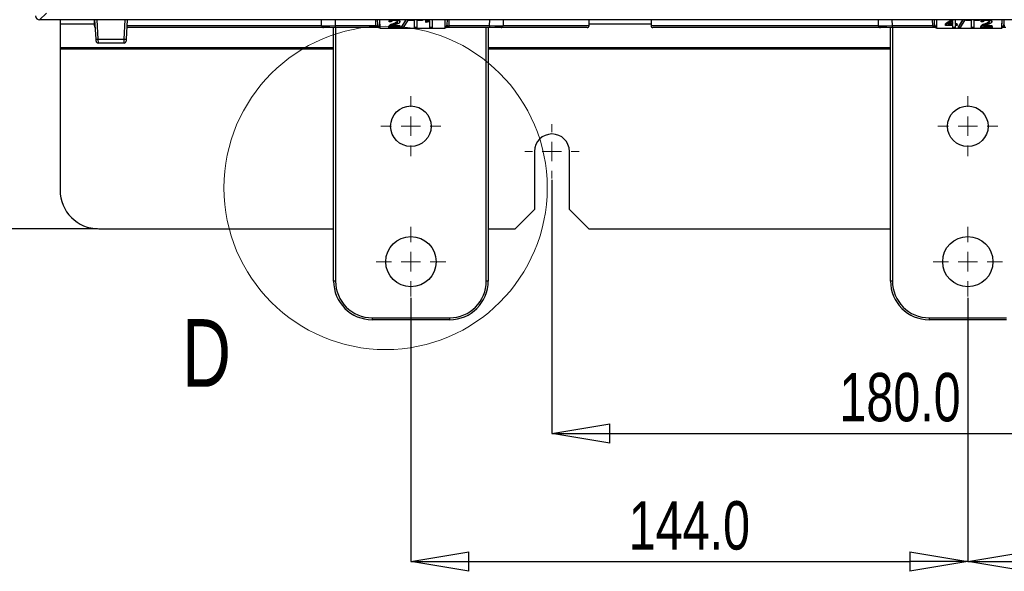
# Paper-space layout 'Sheet1' of a CAD drawing. Header units: millimetres. Extents: x -7 to 413, y -20 to 277.
# Tile 21 of 108: x 31 to 82, y 102 to 130. Entities that reach past the tile are written whole.
import ezdxf

# ---------------------------------------------------------------- set-up
doc = ezdxf.new("R2010")
doc.units = ezdxf.units.MM
doc.header["$PDSIZE"] = -1
doc.styles.add('SLDTEXTSTYLE1', font='TXT', dxfattribs={"width": 0.75})
doc.dimstyles.new('SLDDIMSTYLE1', dxfattribs={"dimtxt": 2.5, "dimasz": 3, "dimexe": 0, "dimexo": 0.0625, "dimtad": 1, "dimdec": 1, "dimlfac": 5, "dimrnd": 1e-09, "dimzin": 4, "dimdsep": 46, "dimtxsty": 'SLDTEXTSTYLE1', "dimblk1": 'CLOSED', "dimblk2": 'CLOSED', "dimsah": 1, "dimcen": 0.09, "dimadec": 0, "dimazin": 1, "dimtfac": 1, "dimtofl": 0, "dimtmove": 0, "dimatfit": 3, "dimldrblk": 'CLOSED', "dimfxl": 0, "dimfrac": 2, "dimtolj": 1, "dimtzin": 12, "dimarcsym": 0})

# ---------------------------------------------------------------- blocks, each defined once
blk = doc.blocks.new('_Closed')
at = {"color": 0, "linetype": 'ByBlock', "lineweight": -2}
for p, q in [((-1, 0.166667), (0, 0)), ((-1, 0.166667), (-1, -0.166667)), ((0, 0), (-1, -0.166667)), ((0, 0), (-1, 0))]:
    blk.add_line(p, q, dxfattribs=at)
blk = doc.blocks.new('_D_2')
at = {"color": 0, "linetype": 'Continuous', "lineweight": -2}
for p, q in [((59.02, 122.072), (59.02, 108.957)), ((95.02, 122.072), (95.02, 108.957)), ((62.02, 108.957), (92.02, 108.957))]:
    blk.add_line(p, q, dxfattribs=at)
at = {"layer": 'Defpoints', "color": 0}
for p in [(59.02, 122.134), (95.02, 122.134), (95.02, 108.957)]:
    blk.add_point(p, dxfattribs=at)
at = {"color": 0, "lineweight": -2, "xscale": 3, "yscale": 3, "zscale": 3, "rotation": 180}
blk.add_blockref('_Closed', (59.02, 108.957), dxfattribs=at)
at = {"color": 0, "lineweight": -2, "xscale": 3, "yscale": 3, "zscale": 3}
blk.add_blockref('_Closed', (95.02, 108.957), dxfattribs=at)
at = {"color": 0, "lineweight": 18, "insert": (77.02, 112.082), "char_height": 2.5, "attachment_point": 2, "style": 'SLDTEXTSTYLE1'}
blk.add_mtext('\\A1;180.0', dxfattribs=at)
blk = doc.blocks.new('_D_3')
at = {"color": 0, "linetype": 'Continuous', "lineweight": -2}
for p, q in [((51.726, 115.972), (51.726, 102.329)), ((80.526, 115.972), (80.526, 102.329)), ((54.726, 102.329), (77.526, 102.329))]:
    blk.add_line(p, q, dxfattribs=at)
at = {"layer": 'Defpoints', "color": 0}
for p in [(51.726, 116.034), (80.526, 116.034), (80.526, 102.329)]:
    blk.add_point(p, dxfattribs=at)
at = {"color": 0, "lineweight": -2, "xscale": 3, "yscale": 3, "zscale": 3, "rotation": 180}
blk.add_blockref('_Closed', (51.726, 102.329), dxfattribs=at)
at = {"color": 0, "lineweight": -2, "xscale": 3, "yscale": 3, "zscale": 3}
blk.add_blockref('_Closed', (80.526, 102.329), dxfattribs=at)
at = {"color": 0, "lineweight": 18, "insert": (66.126, 105.454), "char_height": 2.5, "attachment_point": 2, "style": 'SLDTEXTSTYLE1'}
blk.add_mtext('\\A1;144.0', dxfattribs=at)
blk = doc.blocks.new('_D_4')
at = {"color": 0, "linetype": 'Continuous', "lineweight": -2}
for p, q in [((80.526, 115.972), (80.526, 102.329)), ((109.326, 115.972), (109.326, 102.329)), ((83.526, 102.329), (106.326, 102.329))]:
    blk.add_line(p, q, dxfattribs=at)
at = {"layer": 'Defpoints', "color": 0}
for p in [(80.526, 116.034), (109.326, 116.034), (109.326, 102.329)]:
    blk.add_point(p, dxfattribs=at)
at = {"color": 0, "lineweight": -2, "xscale": 3, "yscale": 3, "zscale": 3, "rotation": 180}
blk.add_blockref('_Closed', (80.526, 102.329), dxfattribs=at)
at = {"color": 0, "lineweight": -2, "xscale": 3, "yscale": 3, "zscale": 3}
blk.add_blockref('_Closed', (109.326, 102.329), dxfattribs=at)
at = {"color": 0, "lineweight": 18, "insert": (94.926, 105.454), "char_height": 2.5, "attachment_point": 2, "style": 'SLDTEXTSTYLE1'}
blk.add_mtext('\\A1;144.0', dxfattribs=at)
blk = doc.blocks.new('_D_8')
at = {"color": 0, "linetype": 'Continuous', "lineweight": -2}
for p, q in [((35.518, 233.934), (12.754, 233.934)), ((12.754, 230.934), (12.754, 122.534)), ((35.518, 119.534), (12.754, 119.534))]:
    blk.add_line(p, q, dxfattribs=at)
at = {"layer": 'Defpoints', "color": 0}
for p in [(35.58, 233.934), (12.754, 119.534), (35.58, 119.534)]:
    blk.add_point(p, dxfattribs=at)
at = {"color": 0, "lineweight": -2, "xscale": 3, "yscale": 3, "zscale": 3}
for p, rotation in [((12.754, 233.934), 90.0000000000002), ((12.754, 119.534), 270.0000000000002)]:
    blk.add_blockref('_Closed', p, dxfattribs=dict(at, rotation=rotation))
at = {"color": 0, "lineweight": 18, "insert": (9.629, 176.734), "char_height": 2.5, "attachment_point": 2, "rotation": 90, "style": 'SLDTEXTSTYLE1'}
blk.add_mtext('\\A1;572.0', dxfattribs=at)
blk = doc.blocks.new('SW_CENTERMARKSYMBOL_0')
at = {"color": 0, "linetype": 'Continuous', "lineweight": 18}
for p, q in [((0, 1), (0, 1.8)), ((-1, 0), (-1.8, 0)), ((0, 0), (-0.5, 0)), ((0, 0), (0, 0.5)), ((0, 0), (0, -0.5)), ((0, 0), (0.5, 0)), ((1, 0), (1.8, 0)), ((0, -1), (0, -1.8))]:
    blk.add_line(p, q, dxfattribs=at)
blk = doc.blocks.new('SW_CENTERMARKSYMBOL_1')
at = {"color": 0, "linetype": 'Continuous', "lineweight": 18}
for p, q in [((0, 1), (0, 1.55)), ((-1, 0), (-1.55, 0)), ((0, 0), (-0.5, 0)), ((0, 0), (0, 0.5)), ((0, 0), (0, -0.5)), ((0, 0), (0.5, 0)), ((1, 0), (1.55, 0)), ((0, -1), (0, -1.55))]:
    blk.add_line(p, q, dxfattribs=at)
blk = doc.blocks.new('SW_CENTERMARKSYMBOL_2')
at = {"color": 0, "linetype": 'Continuous', "lineweight": 18}
for p, q in [((0, 1), (0, 1.8)), ((-1, 0), (-1.8, 0)), ((0, 0), (-0.5, 0)), ((0, 0), (0, 0.5)), ((0, 0), (0, -0.5)), ((0, 0), (0.5, 0)), ((1, 0), (1.8, 0)), ((0, -1), (0, -1.8))]:
    blk.add_line(p, q, dxfattribs=at)
blk = doc.blocks.new('SW_CENTERMARKSYMBOL_3')
at = {"color": 0, "linetype": 'Continuous', "lineweight": 18}
for p, q in [((0, 1), (0, 1.55)), ((-1, 0), (-1.55, 0)), ((0, 0), (-0.5, 0)), ((0, 0), (0, 0.5)), ((0, 0), (0, -0.5)), ((0, 0), (0.5, 0)), ((1, 0), (1.55, 0)), ((0, -1), (0, -1.55))]:
    blk.add_line(p, q, dxfattribs=at)
blk = doc.blocks.new('SW_CENTERMARKSYMBOL_7')
at = {"color": 0, "linetype": 'Continuous', "lineweight": 18}
for p, q in [((0, 1), (0, 1.4)), ((-1, 0), (-1.4, 0)), ((0, 0), (-0.5, 0)), ((0, 0), (0, 0.5)), ((0, 0), (0, -0.5)), ((0, 0), (0.5, 0)), ((1, 0), (1.4, 0)), ((0, -1), (0, -1.4))]:
    blk.add_line(p, q, dxfattribs=at)

psp = doc.layouts.new('Sheet1')

# ---------------------------------------------------------------- linework, layer by layer
at = {"color": 7, "linetype": 'Continuous', "lineweight": 25}
for p, q in [((32.873, 130.687), (32.52, 130.334)), ((121.521, 130.334), (32.52, 130.334)), ((33.58, 130.334), (33.58, 130.131)), ((33.58, 130.131), (33.58, 128.912)), ((35.342, 130.334), (35.345, 130.034)), ((35.442, 129.328), (35.389, 130.334)), ((37.052, 130.334), (36.999, 129.328)), ((47.205, 129.934), (37.031, 129.934)), ((47.105, 130.034), (47.102, 130.334)), ((47.805, 129.934), (47.205, 129.934)), ((47.726, 116.834), (47.726, 129.934)), ((47.805, 130.034), (49.91, 130.034)), ((47.805, 130.034), (47.805, 129.934)), ((49.91, 129.934), (47.805, 129.934)), ((49.91, 130.034), (49.91, 129.934)), ((50.083, 129.934), (49.91, 129.934)), ((50.009, 130.09), (50.007, 130.334)), ((50.11, 129.934), (50.083, 129.934)), ((50.106, 130.334), (50.109, 130)), ((50.107, 130.334), (50.111, 129.898)), ((50.109, 130), (50.11, 129.934)), ((50.111, 129.898), (50.11, 129.934)), ((50.111, 129.898), (53.491, 129.898)), ((50.589, 129.941), (50.588, 129.985)), ((51.167, 129.941), (50.589, 129.941)), ((50.598, 130.236), (50.597, 130.28)), ((50.708, 130.231), (50.598, 130.236)), ((50.6, 129.974), (50.6, 130.018)), ((50.722, 129.989), (51.167, 129.989)), ((50.805, 130.092), (50.805, 130.136)), ((51.167, 130.033), (50.813, 130.033)), ((51.158, 130.238), (51.158, 130.282)), ((51.167, 129.989), (51.167, 130.033)), ((51.167, 129.989), (51.167, 129.941)), ((51.459, 130.334), (51.247, 129.985)), ((51.248, 129.941), (51.247, 129.985)), ((51.248, 129.941), (51.486, 130.334)), ((51.333, 129.941), (51.248, 129.941)), ((51.578, 130.334), (51.333, 129.941)), ((51.624, 130.305), (51.624, 130.334)), ((51.912, 130.305), (51.624, 130.305)), ((51.915, 129.941), (51.912, 130.305)), ((52.032, 129.941), (51.915, 129.941)), ((52.035, 130.305), (52.032, 129.941)), ((52.324, 130.305), (52.035, 130.305)), ((52.324, 130.334), (52.324, 130.305)), ((52.501, 130.248), (52.501, 130.292)), ((52.502, 130.202), (52.501, 130.248)), ((52.712, 129.941), (52.709, 130.263)), ((52.817, 129.941), (52.712, 129.941)), ((52.82, 130.334), (52.817, 129.941)), ((53.491, 129.898), (53.495, 130.334)), ((53.491, 129.934), (53.492, 130)), ((53.491, 129.898), (53.491, 129.934)), ((53.519, 129.934), (53.491, 129.934)), ((53.492, 130), (53.495, 130.334)), ((53.692, 129.934), (53.519, 129.934)), ((53.594, 130.334), (53.592, 130.09)), ((53.692, 130.034), (53.692, 129.934)), ((53.692, 130.034), (55.796, 130.034)), ((55.796, 129.934), (53.692, 129.934)), ((55.726, 129.934), (55.726, 116.834)), ((55.796, 130.034), (55.796, 129.934)), ((56.396, 129.934), (55.796, 129.934)), ((60.836, 129.934), (56.407, 129.934)), ((56.499, 130.334), (56.496, 130.034)), ((60.936, 130.034), (60.939, 130.334)), ((64.142, 130.334), (64.145, 130.034)), ((76.005, 129.934), (64.245, 129.934)), ((75.905, 130.034), (75.902, 130.334)), ((76.605, 129.934), (76.005, 129.934)), ((76.526, 116.834), (76.526, 129.934)), ((76.605, 130.034), (78.71, 130.034)), ((76.605, 130.034), (76.605, 129.934)), ((78.71, 129.934), (76.605, 129.934)), ((78.71, 130.034), (78.71, 129.934)), ((78.883, 129.934), (78.71, 129.934)), ((78.809, 130.09), (78.807, 130.334)), ((78.91, 129.934), (78.883, 129.934)), ((78.906, 130.334), (78.909, 130)), ((78.907, 130.334), (78.911, 129.898)), ((78.909, 130), (78.91, 129.934)), ((78.911, 129.898), (78.91, 129.934)), ((78.911, 129.898), (82.291, 129.898)), ((79.695, 130.334), (79.364, 130.136)), ((79.364, 130.091), (79.769, 130.334)), ((79.364, 130.091), (79.364, 130.136)), ((79.365, 130.041), (79.364, 130.091)), ((79.757, 130.041), (79.365, 130.041)), ((79.755, 130.245), (79.495, 130.09)), ((79.495, 130.09), (79.756, 130.09)), ((79.756, 130.135), (79.569, 130.135)), ((79.756, 130.09), (79.755, 130.245)), ((79.758, 129.941), (79.757, 130.041)), ((79.863, 129.941), (79.758, 129.941)), ((79.864, 130.041), (79.863, 129.941)), ((79.866, 130.334), (79.864, 130.09)), ((79.98, 130.135), (79.864, 130.135)), ((79.864, 130.09), (79.979, 130.09)), ((79.979, 130.041), (79.864, 130.041)), ((79.979, 130.09), (79.98, 130.135)), ((79.979, 130.09), (79.979, 130.041)), ((80.259, 130.334), (80.047, 129.985)), ((80.048, 129.941), (80.047, 129.985)), ((80.048, 129.941), (80.286, 130.334)), ((80.133, 129.941), (80.048, 129.941)), ((80.378, 130.334), (80.133, 129.941)), ((80.424, 130.305), (80.424, 130.334)), ((80.712, 130.305), (80.424, 130.305)), ((80.715, 129.941), (80.712, 130.305)), ((80.832, 129.941), (80.715, 129.941)), ((80.835, 130.305), (80.832, 129.941)), ((81.124, 130.305), (80.835, 130.305)), ((81.124, 130.334), (81.124, 130.305)), ((81.2, 129.941), (81.2, 129.985)), ((81.778, 129.941), (81.2, 129.941)), ((81.209, 130.236), (81.209, 130.28)), ((81.319, 130.231), (81.209, 130.236)), ((81.212, 129.974), (81.211, 130.018)), ((81.334, 129.989), (81.779, 129.989)), ((81.417, 130.092), (81.417, 130.136)), ((81.779, 130.033), (81.425, 130.033)), ((81.769, 130.238), (81.77, 130.282)), ((81.779, 129.989), (81.778, 129.941)), ((81.779, 129.989), (81.779, 130.033)), ((82.291, 129.898), (82.295, 130.334)), ((82.291, 129.934), (82.292, 130)), ((82.291, 129.898), (82.291, 129.934)), ((82.319, 129.934), (82.291, 129.934)), ((82.292, 130), (82.295, 130.334)), ((82.492, 129.934), (82.319, 129.934)), ((82.394, 130.334), (82.392, 130.09)), ((35.542, 129.333), (36.9, 129.333)), ((35.542, 129.333), (35.547, 129.134)), ((36.894, 129.134), (36.9, 129.333)), ((33.58, 128.912), (33.58, 128.832)), ((33.58, 128.832), (33.58, 121.534)), ((35.447, 129.229), (35.442, 129.328)), ((36.894, 129.134), (35.547, 129.134)), ((36.999, 129.328), (36.994, 129.229)), ((58.12, 123.534), (58.12, 120.534)), ((59.92, 120.534), (59.92, 123.534)), ((57.12, 119.534), (58.12, 120.534)), ((59.92, 120.534), (60.92, 119.534)), ((35.58, 119.534), (47.726, 119.534)), ((55.726, 119.534), (57.12, 119.534)), ((60.92, 119.534), (76.526, 119.534)), ((47.826, 116.834), (47.726, 116.834)), ((55.726, 116.834), (55.626, 116.834)), ((76.626, 116.834), (76.526, 116.834)), ((49.726, 114.934), (53.726, 114.934)), ((49.726, 114.934), (49.726, 114.834)), ((53.726, 114.834), (49.726, 114.834)), ((53.726, 114.934), (53.726, 114.834)), ((78.526, 114.934), (82.526, 114.934)), ((78.526, 114.934), (78.526, 114.834)), ((82.526, 114.834), (78.526, 114.834))]:
    psp.add_line(p, q, dxfattribs=at)
at = {"color": 8, "linetype": 'Continuous', "lineweight": 25}
for p, q in [((33.58, 130.131), (35.344, 130.131)), ((35.345, 130.034), (35.405, 130.034)), ((35.489, 130.334), (35.542, 129.333)), ((36.9, 129.333), (36.952, 130.334)), ((37.036, 130.034), (47.105, 130.034)), ((47.802, 130.334), (47.805, 130.034)), ((47.826, 129.934), (47.826, 116.834)), ((49.91, 130.034), (49.907, 130.334)), ((53.694, 130.334), (53.692, 130.034)), ((55.626, 116.834), (55.626, 129.934)), ((55.796, 130.034), (55.799, 130.334)), ((56.496, 130.034), (60.936, 130.034)), ((60.937, 130.131), (64.144, 130.131)), ((64.145, 130.034), (75.905, 130.034)), ((76.602, 130.334), (76.605, 130.034)), ((76.626, 129.934), (76.626, 116.834)), ((78.71, 130.034), (78.707, 130.334)), ((33.58, 128.912), (47.726, 128.912)), ((33.58, 128.832), (47.726, 128.832)), ((55.726, 128.912), (76.526, 128.912)), ((55.726, 128.832), (76.526, 128.832))]:
    psp.add_line(p, q, dxfattribs=at)
at = {"color": 7, "linetype": 'Continuous', "lineweight": 18}
psp.add_circle((50.418, 121.649), 8.36, dxfattribs=at)
at = {"color": 7, "linetype": 'Continuous', "lineweight": 25}
for centre, radius in [((51.726, 124.834), 1.05), ((80.526, 124.834), 1.05), ((51.726, 117.834), 1.3), ((80.526, 117.834), 1.3)]:
    psp.add_circle(centre, radius, dxfattribs=at)
for centre, radius, start, end in [((35.445, 130.034), 0.1, 180.5, 249.4002), ((47.205, 130.034), 0.1, 180.5, 270), ((50.105, 130.096), 0.0957, 183.3451, 272.6861), ((53.497, 130.096), 0.0957, 267.3139, 356.6549), ((56.396, 130.034), 0.1, 270, 359.5), ((60.836, 130.034), 0.1, 270, 359.5), ((64.245, 130.034), 0.1, 180.5, 270), ((76.005, 130.034), 0.1, 180.5, 270), ((78.905, 130.096), 0.0957, 183.3451, 272.6861), ((82.297, 130.096), 0.0957, 267.3139, 356.6549), ((35.367, 132.195), 2.868, 271.5019, 273.4991), ((37.075, 132.195), 2.868, 266.5009, 268.4981), ((35.547, 129.234), 0.1, 183, 270), ((36.894, 129.234), 0.1, 270, 357), ((59.02, 123.534), 0.9, 0, 180), ((35.58, 121.534), 2, 180, 270), ((49.726, 116.834), 2, 180, 270), ((49.726, 116.834), 1.9, 180, 270), ((53.726, 116.834), 1.9, 270, 360), ((53.726, 116.834), 2, 270, 360), ((78.526, 116.834), 2, 180, 270), ((78.526, 116.834), 1.9, 180, 270)]:
    psp.add_arc(centre, radius, start, end, dxfattribs=at)
for centre, major_axis, ratio, start_param, end_param in [((32.521, 130.535), (-0.142, -0.142), 0.997265, 5.499157, 7.067214), ((47.805, 130.034), (0.7, 0.001), 0.001247, 3.141602, 4.712322), ((49.91, 130.034), (0.1, -0.001), 0.008724, 4.712617, 5.622582), ((49.909, 130.091), (0.0994, -0.0121), 0.929702, 5.743717, 6.404472), ((49.909, 130), (0.2, 0), 0.461511, 5.544666, 6.288324), ((53.692, 130), (0.2, 0), 0.461511, 3.136454, 3.880112), ((53.692, 130.091), (0.0994, 0.0121), 0.929702, 3.020306, 3.681061), ((53.692, 130.034), (0.1, 0.001), 0.008724, 3.802196, 4.712161), ((55.796, 130.034), (0.7, -0.001), 0.001247, 4.712456, 6.283176), ((76.605, 130.034), (0.7, 0.001), 0.001247, 3.141602, 4.712322), ((78.71, 130.034), (0.1, -0.001), 0.008724, 4.712617, 5.622582), ((78.709, 130.091), (0.0994, -0.0121), 0.929702, 5.743717, 6.404472), ((78.709, 130), (0.2, 0), 0.461511, 5.544666, 6.288324), ((82.492, 130), (0.2, 0), 0.461511, 3.136454, 3.880112), ((82.492, 130.091), (0.0994, 0.0121), 0.929702, 3.020306, 3.681061)]:
    psp.add_ellipse(centre, major_axis=major_axis, ratio=ratio, start_param=start_param, end_param=end_param, dxfattribs=at)
for points, knots in [([(49.989, 130.033), (49.989, 130.033), (49.99, 130.023), (49.995, 130.001), (50.01, 129.973), (50.031, 129.949), (50.048, 129.942), (50.057, 129.938)], [0, 0, 0, 0, 0.0092602, 0.2372824, 0.4922961, 0.7461359, 1, 1, 1, 1]), ([(50.057, 129.938), (50.061, 129.937), (50.069, 129.935), (50.078, 129.934), (50.083, 129.934)], [0, 0, 0, 0, 0.51198, 1, 1, 1, 1]), ([(50.6, 130.018), (50.596, 130.013), (50.591, 130.004), (50.588, 129.992), (50.588, 129.987), (50.588, 129.985)], [0, 0, 0, 0, 0.524855, 0.793601, 1, 1, 1, 1]), ([(50.589, 129.941), (50.589, 129.946), (50.59, 129.954), (50.594, 129.965), (50.598, 129.971), (50.6, 129.974)], [0, 0, 0, 0, 0.459565, 0.729327, 1, 1, 1, 1]), ([(50.632, 130.334), (50.621, 130.323), (50.603, 130.305), (50.599, 130.287), (50.597, 130.28)], [0, 0, 0, 0, 0.657436, 1, 1, 1, 1]), ([(50.598, 130.236), (50.606, 130.257), (50.62, 130.289), (50.677, 130.322), (50.715, 130.331), (50.729, 130.334)], [0, 0, 0, 0, 0.537796, 0.8253698, 1, 1, 1, 1]), ([(50.805, 130.136), (50.763, 130.12), (50.7, 130.095), (50.632, 130.055), (50.611, 130.031), (50.6, 130.018)], [0, 0, 0, 0, 0.4802287, 0.7356671, 1, 1, 1, 1]), ([(50.6, 129.974), (50.621, 129.995), (50.654, 130.028), (50.734, 130.064), (50.782, 130.083), (50.805, 130.092)], [0, 0, 0, 0, 0.449112, 0.725746, 1, 1, 1, 1]), ([(50.881, 130.305), (50.86, 130.305), (50.821, 130.303), (50.77, 130.292), (50.734, 130.276), (50.712, 130.255), (50.709, 130.24), (50.708, 130.231)], [0, 0, 0, 0, 0.227286, 0.414682, 0.602408, 0.783942, 1, 1, 1, 1]), ([(50.908, 130.069), (50.89, 130.063), (50.854, 130.049), (50.787, 130.024), (50.747, 130.003), (50.722, 129.989)], [0, 0, 0, 0, 0.271727, 0.543631, 1, 1, 1, 1]), ([(51.033, 130.251), (51.032, 130.25), (51.025, 130.233), (50.97, 130.206), (50.893, 130.17), (50.834, 130.147), (50.805, 130.136)], [0, 0, 0, 0, 0.01867, 0.330824, 0.668001, 1, 1, 1, 1]), ([(50.805, 130.092), (50.832, 130.102), (50.886, 130.123), (50.969, 130.16), (51.037, 130.198), (51.045, 130.227), (51.047, 130.237)], [0, 0, 0, 0, 0.253051, 0.512474, 0.838643, 1, 1, 1, 1]), ([(51.047, 130.237), (51.046, 130.246), (51.042, 130.263), (51.008, 130.284), (50.963, 130.299), (50.918, 130.305), (50.891, 130.305), (50.881, 130.305)], [0, 0, 0, 0, 0.230511, 0.473031, 0.683156, 0.888075, 1, 1, 1, 1]), ([(51.158, 130.238), (51.154, 130.222), (51.145, 130.188), (51.081, 130.143), (50.998, 130.105), (50.938, 130.081), (50.908, 130.069)], [0, 0, 0, 0, 0.237959, 0.493367, 0.745241, 1, 1, 1, 1]), ([(51.032, 130.334), (51.045, 130.331), (51.081, 130.323), (51.125, 130.298), (51.154, 130.268), (51.157, 130.247), (51.158, 130.238)], [0, 0, 0, 0, 0.158021, 0.451965, 0.768215, 1, 1, 1, 1]), ([(51.158, 130.282), (51.157, 130.296), (51.156, 130.314), (51.133, 130.33), (51.128, 130.334)], [0, 0, 0, 0, 0.735657, 1, 1, 1, 1]), ([(52.637, 130.334), (52.623, 130.328), (52.582, 130.312), (52.532, 130.3), (52.501, 130.292)], [0, 0, 0, 0, 0.362864, 1, 1, 1, 1]), ([(52.501, 130.248), (52.535, 130.257), (52.598, 130.273), (52.674, 130.302), (52.707, 130.324), (52.722, 130.334)], [0, 0, 0, 0, 0.389574, 0.722283, 1, 1, 1, 1]), ([(52.709, 130.263), (52.685, 130.254), (52.643, 130.236), (52.571, 130.216), (52.525, 130.207), (52.502, 130.202)], [0, 0, 0, 0, 0.383122, 0.698272, 1, 1, 1, 1]), ([(53.519, 129.934), (53.524, 129.935), (53.533, 129.935), (53.541, 129.937), (53.544, 129.938)], [0, 0, 0, 0, 0.5167, 1, 1, 1, 1]), ([(53.613, 130.033), (53.613, 130.033), (53.611, 130.023), (53.606, 130.001), (53.592, 129.973), (53.57, 129.949), (53.553, 129.942), (53.544, 129.938)], [0, 0, 0, 0, 0.00926, 0.237282, 0.492296, 0.746136, 1, 1, 1, 1]), ([(78.789, 130.033), (78.789, 130.033), (78.79, 130.023), (78.795, 130.001), (78.81, 129.973), (78.831, 129.949), (78.848, 129.942), (78.857, 129.938)], [0, 0, 0, 0, 0.00926, 0.237282, 0.492296, 0.746136, 1, 1, 1, 1]), ([(78.857, 129.938), (78.861, 129.937), (78.869, 129.935), (78.878, 129.934), (78.883, 129.934)], [0, 0, 0, 0, 0.51198, 1, 1, 1, 1]), ([(81.211, 130.018), (81.208, 130.013), (81.202, 130.004), (81.2, 129.992), (81.2, 129.987), (81.2, 129.985)], [0, 0, 0, 0, 0.524855, 0.793601, 1, 1, 1, 1]), ([(81.2, 129.941), (81.2, 129.946), (81.201, 129.954), (81.206, 129.965), (81.21, 129.971), (81.212, 129.974)], [0, 0, 0, 0, 0.459565, 0.729327, 1, 1, 1, 1]), ([(81.244, 130.334), (81.232, 130.323), (81.215, 130.305), (81.21, 130.287), (81.209, 130.28)], [0, 0, 0, 0, 0.657436, 1, 1, 1, 1]), ([(81.209, 130.236), (81.218, 130.257), (81.231, 130.289), (81.289, 130.322), (81.326, 130.331), (81.341, 130.334)], [0, 0, 0, 0, 0.537796, 0.82537, 1, 1, 1, 1]), ([(81.417, 130.136), (81.375, 130.12), (81.311, 130.095), (81.244, 130.055), (81.222, 130.031), (81.211, 130.018)], [0, 0, 0, 0, 0.480229, 0.735667, 1, 1, 1, 1]), ([(81.212, 129.974), (81.232, 129.995), (81.266, 130.028), (81.345, 130.064), (81.393, 130.083), (81.417, 130.092)], [0, 0, 0, 0, 0.449112, 0.725746, 1, 1, 1, 1]), ([(81.492, 130.305), (81.471, 130.305), (81.432, 130.303), (81.382, 130.292), (81.346, 130.276), (81.324, 130.255), (81.321, 130.24), (81.319, 130.231)], [0, 0, 0, 0, 0.227286, 0.414682, 0.602408, 0.783942, 1, 1, 1, 1]), ([(81.52, 130.069), (81.502, 130.063), (81.466, 130.049), (81.398, 130.024), (81.359, 130.003), (81.334, 129.989)], [0, 0, 0, 0, 0.2717266, 0.5436313, 1, 1, 1, 1]), ([(81.659, 130.281), (81.655, 130.27), (81.647, 130.243), (81.584, 130.206), (81.504, 130.17), (81.446, 130.147), (81.417, 130.136)], [0, 0, 0, 0, 0.187383, 0.445871, 0.725079, 1, 1, 1, 1]), ([(81.417, 130.092), (81.444, 130.102), (81.498, 130.123), (81.58, 130.16), (81.648, 130.198), (81.656, 130.227), (81.659, 130.237)], [0, 0, 0, 0, 0.253051, 0.512474, 0.838643, 1, 1, 1, 1]), ([(81.659, 130.237), (81.657, 130.246), (81.654, 130.263), (81.62, 130.284), (81.574, 130.299), (81.529, 130.305), (81.502, 130.305), (81.492, 130.305)], [0, 0, 0, 0, 0.2305113, 0.4730311, 0.6831562, 0.8880753, 1, 1, 1, 1]), ([(81.769, 130.238), (81.765, 130.222), (81.757, 130.188), (81.692, 130.143), (81.61, 130.105), (81.55, 130.081), (81.52, 130.069)], [0, 0, 0, 0, 0.237959, 0.493367, 0.745241, 1, 1, 1, 1]), ([(81.643, 130.334), (81.656, 130.331), (81.693, 130.323), (81.736, 130.298), (81.766, 130.268), (81.768, 130.247), (81.769, 130.238)], [0, 0, 0, 0, 0.158021, 0.451965, 0.768215, 1, 1, 1, 1]), ([(81.77, 130.282), (81.769, 130.296), (81.767, 130.314), (81.745, 130.33), (81.739, 130.334)], [0, 0, 0, 0, 0.735657, 1, 1, 1, 1]), ([(82.319, 129.934), (82.324, 129.935), (82.333, 129.935), (82.341, 129.937), (82.344, 129.938)], [0, 0, 0, 0, 0.5167, 1, 1, 1, 1]), ([(82.413, 130.033), (82.413, 130.033), (82.411, 130.023), (82.406, 130.001), (82.392, 129.973), (82.37, 129.949), (82.353, 129.942), (82.344, 129.938)], [0, 0, 0, 0, 0.00926, 0.237282, 0.492296, 0.746136, 1, 1, 1, 1])]:
    psp.add_open_spline(points, degree=3, knots=knots, dxfattribs=at)

# ---------------------------------------------------------------- block references
at = {"color": 7, "linetype": 'Continuous', "lineweight": 18}
for name, p in [('SW_CENTERMARKSYMBOL_1', (51.726, 124.834)), ('SW_CENTERMARKSYMBOL_3', (80.526, 124.834)), ('SW_CENTERMARKSYMBOL_7', (59.02, 123.534)), ('SW_CENTERMARKSYMBOL_0', (51.726, 117.834)), ('SW_CENTERMARKSYMBOL_2', (80.526, 117.834))]:
    psp.add_blockref(name, p, dxfattribs=at)

# ---------------------------------------------------------------- texts
at = {"color": 7, "linetype": 'Continuous', "lineweight": 18, "insert": (39.888, 114.865), "char_height": 3.5, "attachment_point": 1, "style": 'SLDTEXTSTYLE1'}
psp.add_mtext('D', dxfattribs=at)

# ---------------------------------------------------------------- dimensions: what is measured, and where the dimension line sits
at = {"color": 7, "linetype": 'Continuous', "lineweight": 18}
dim = psp.add_linear_dim(base=(12.754, 119.534), p1=(35.58, 233.934), p2=(35.58, 119.534), angle=90, dimstyle='SLDDIMSTYLE1', dxfattribs=at)
dim.commit()
dim.dimension.update_dxf_attribs({"geometry": '_D_8', "text_midpoint": (12.754, 176.734), "dimtype": 160})
for base, p1, p2, picture, middle in [((95.02, 108.957), (59.02, 122.134), (95.02, 122.134), '_D_2', (77.02, 108.957)), ((80.526, 102.329), (51.726, 116.034), (80.526, 116.034), '_D_3', (66.126, 102.329)), ((109.326, 102.329), (80.526, 116.034), (109.326, 116.034), '_D_4', (94.926, 102.329))]:
    dim = psp.add_linear_dim(base=base, p1=p1, p2=p2, dimstyle='SLDDIMSTYLE1', dxfattribs=at)
    dim.commit()
    dim.dimension.update_dxf_attribs({"geometry": picture, "text_midpoint": middle, "dimtype": 160})

doc.saveas('drawing.dxf')
